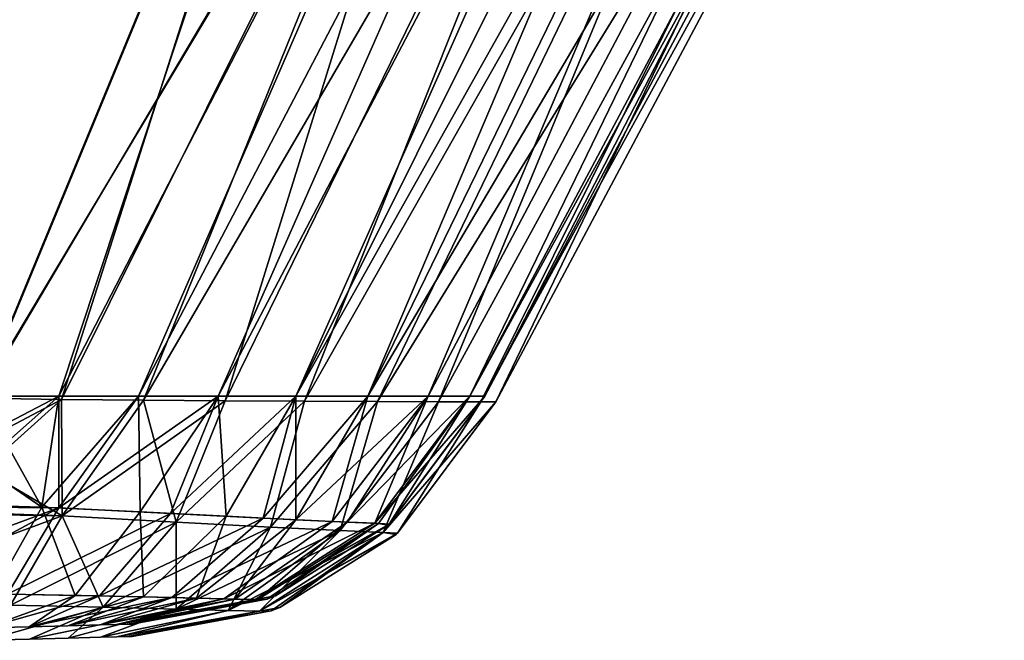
# Model space of a CAD drawing. Header units: millimetres. Extents: x -860 to 850, y -620 to 0.
# Tile 11 of 12: x 471 to 786, y -398 to -199. Entities that reach past the tile are written whole.
import ezdxf

# ---------------------------------------------------------------- set-up
doc = ezdxf.new("R2010")
doc.units = ezdxf.units.MM
doc.header["$LTSCALE"] = 65.185185
for name, color, linetype in [('108', 7, 'CONTINUOUS'), ('109', 7, 'CONTINUOUS'), ('111', 7, 'CONTINUOUS'), ('13', 7, 'CONTINUOUS'), ('14', 7, 'CONTINUOUS'), ('16', 7, 'CONTINUOUS'), ('51', 7, 'CONTINUOUS'), ('64', 7, 'CONTINUOUS'), ('67', 7, 'CONTINUOUS'), ('68', 7, 'CONTINUOUS'), ('7', 7, 'CONTINUOUS'), ('88', 7, 'CONTINUOUS'), ('91', 7, 'CONTINUOUS'), ('92', 7, 'CONTINUOUS')]:
    doc.layers.add(name, color=color, linetype=linetype)

msp = doc.modelspace()

# ---------------------------------------------------------------- linework, layer by layer
at = {"layer": '108', "linetype": 'Continuous'}
for points in [[(483.25, -320, -230.69), (508.82, -320, -221.74), (644.02, -8.54, -276.16), (483.25, -320, -230.69)], [(586.03, -9.62, -288.3), (483.25, -320, -230.69), (644.02, -8.54, -276.16), (586.03, -9.62, -288.3)], [(508.82, -320, -221.74), (534.33, -320, -205.94), (671.62, -8.47, -260.77), (508.82, -320, -221.74)], [(644.02, -8.54, -276.16), (508.82, -320, -221.74), (671.62, -8.47, -260.77), (644.02, -8.54, -276.16)], [(671.62, -8.47, -260.77), (534.33, -320, -205.94), (697.56, -8.71, -239.23), (671.62, -8.47, -260.77)], [(534.33, -320, -205.94), (559.27, -320, -182.17), (697.56, -8.71, -239.23), (534.33, -320, -205.94)], [(697.56, -8.71, -239.23), (559.27, -320, -182.17), (714.56, -8.75, -220.61), (697.56, -8.71, -239.23)], [(559.27, -320, -182.17), (582.3, -320, -149.56), (714.56, -8.75, -220.61), (559.27, -320, -182.17)], [(582.3, -320, -149.56), (601.68, -320, -107.51), (734, -8.46, -193.67), (582.3, -320, -149.56)], [(714.56, -8.75, -220.61), (582.3, -320, -149.56), (734, -8.46, -193.67), (714.56, -8.75, -220.61)], [(601.68, -320, -107.51), (615.04, -320, -56.5), (766.7, -7.37, -124.23), (601.68, -320, -107.51)], [(734, -8.46, -193.67), (601.68, -320, -107.51), (766.7, -7.37, -124.23), (734, -8.46, -193.67)], [(615.04, -320, -56.5), (619.85, -320), (781.7, -6.89, -61.83), (615.04, -320, -56.5)], [(766.7, -7.37, -124.23), (615.04, -320, -56.5), (781.7, -6.89, -61.83), (766.7, -7.37, -124.23)], [(619.85, -320), (786.41, -6.74), (781.7, -6.89, -61.83), (619.85, -320)], [(457.95, -320, -233.58), (483.25, -320, -230.69), (586.03, -9.62, -288.3), (457.95, -320, -233.58)]]:
    msp.add_3dface(points, dxfattribs=at)
at = {"layer": '109', "linetype": 'Continuous'}
msp.add_3dface([(457.95, -320, -233.58), (586.03, -9.62, -288.3), (-5.65, -9.62, -288.3), (457.95, -320, -233.58)], dxfattribs=at)
at = {"layer": '111', "linetype": 'Continuous'}
for points in [[(457.95, -320, -233.58), (450.67, -337.05, -228.26), (477.75, -355.6, -211.71), (457.95, -320, -233.58)], [(483.25, -320, -230.69), (457.95, -320, -233.58), (477.75, -355.6, -211.71), (483.25, -320, -230.69)], [(508.82, -320, -221.74), (483.25, -320, -230.69), (477.75, -355.6, -211.71), (508.82, -320, -221.74)], [(509.31, -357.09, -193.71), (508.82, -320, -221.74), (477.75, -355.6, -211.71), (509.31, -357.09, -193.71)], [(534.33, -320, -205.94), (508.82, -320, -221.74), (509.31, -357.09, -193.71), (534.33, -320, -205.94)], [(536.88, -358.54, -166.16), (534.33, -320, -205.94), (509.31, -357.09, -193.71), (536.88, -358.54, -166.16)], [(559.27, -320, -182.17), (534.33, -320, -205.94), (536.88, -358.54, -166.16), (559.27, -320, -182.17)], [(559.26, -359.66, -131.12), (559.27, -320, -182.17), (536.88, -358.54, -166.16), (559.26, -359.66, -131.12)], [(601.68, -320, -107.51), (582.3, -320, -149.56), (559.26, -359.66, -131.12), (601.68, -320, -107.51)], [(575.71, -360.42, -90.51), (601.68, -320, -107.51), (559.26, -359.66, -131.12), (575.71, -360.42, -90.51)], [(582.3, -320, -149.56), (559.27, -320, -182.17), (559.26, -359.66, -131.12), (582.3, -320, -149.56)], [(615.04, -320, -56.5), (601.68, -320, -107.51), (575.71, -360.42, -90.51), (615.04, -320, -56.5)], [(585.77, -360.85, -46.18), (615.04, -320, -56.5), (575.71, -360.42, -90.51), (585.77, -360.85, -46.18)], [(589.13, -361.03, 0), (615.04, -320, -56.5), (585.77, -360.85, -46.18), (589.13, -361.03, 0)], [(619.85, -320), (615.04, -320, -56.5), (589.13, -361.03, 0), (619.85, -320)], [(450.67, -337.05, -228.26), (444.15, -354.68, -218.3), (477.75, -355.6, -211.71), (450.67, -337.05, -228.26)], [(477.75, -355.6, -211.71), (444.15, -354.68, -218.3), (462.1, -383.45, -181.96), (477.75, -355.6, -211.71)], [(488.5, -383.92, -163.49), (477.75, -355.6, -211.71), (462.1, -383.45, -181.96), (488.5, -383.92, -163.49)], [(509.31, -357.09, -193.71), (477.75, -355.6, -211.71), (488.5, -383.92, -163.49), (509.31, -357.09, -193.71)], [(510.34, -384.43, -137.94), (509.31, -357.09, -193.71), (488.5, -383.92, -163.49), (510.34, -384.43, -137.94)], [(536.88, -358.54, -166.16), (509.31, -357.09, -193.71), (510.34, -384.43, -137.94), (536.88, -358.54, -166.16)], [(527.43, -384.82, -107.44), (536.88, -358.54, -166.16), (510.34, -384.43, -137.94), (527.43, -384.82, -107.44)], [(559.26, -359.66, -131.12), (536.88, -358.54, -166.16), (527.43, -384.82, -107.44), (559.26, -359.66, -131.12)], [(539.67, -385.09, -73.47), (559.26, -359.66, -131.12), (527.43, -384.82, -107.44), (539.67, -385.09, -73.47)], [(575.71, -360.42, -90.51), (559.26, -359.66, -131.12), (539.67, -385.09, -73.47), (575.71, -360.42, -90.51)], [(547.07, -385.23, -37.28), (575.71, -360.42, -90.51), (539.67, -385.09, -73.47), (547.07, -385.23, -37.28)], [(585.77, -360.85, -46.18), (575.71, -360.42, -90.51), (547.07, -385.23, -37.28), (585.77, -360.85, -46.18)], [(549.89, -385.16, 0), (585.77, -360.85, -46.18), (547.07, -385.23, -37.28), (549.89, -385.16, 0)], [(552.67, -384.09, 0), (585.77, -360.85, -46.18), (549.89, -385.16, 0), (552.67, -384.09, 0)], [(588.72, -361.4, 0), (585.77, -360.85, -46.18), (552.67, -384.09, 0), (588.72, -361.4, 0)], [(589.13, -361.03, 0), (585.77, -360.85, -46.18), (588.72, -361.4, 0), (589.13, -361.03, 0)], [(488.5, -383.92, -163.49), (462.1, -383.45, -181.96), (459.81, -394.34, -134.95), (488.5, -383.92, -163.49)], [(473.68, -393.98, -118.16), (488.5, -383.92, -163.49), (459.81, -394.34, -134.95), (473.68, -393.98, -118.16)], [(510.34, -384.43, -137.94), (488.5, -383.92, -163.49), (473.68, -393.98, -118.16), (510.34, -384.43, -137.94)], [(486.16, -393.65, -96.47), (510.34, -384.43, -137.94), (473.68, -393.98, -118.16), (486.16, -393.65, -96.47)], [(527.43, -384.82, -107.44), (510.34, -384.43, -137.94), (486.16, -393.65, -96.47), (527.43, -384.82, -107.44)], [(496.5, -393.38, -69.67), (527.43, -384.82, -107.44), (486.16, -393.65, -96.47), (496.5, -393.38, -69.67)], [(539.67, -385.09, -73.47), (527.43, -384.82, -107.44), (496.5, -393.38, -69.67), (539.67, -385.09, -73.47)], [(501.76, -393.24, -48.76), (539.67, -385.09, -73.47), (496.5, -393.38, -69.67), (501.76, -393.24, -48.76)], [(547.07, -385.23, -37.28), (539.67, -385.09, -73.47), (501.76, -393.24, -48.76), (547.07, -385.23, -37.28)], [(549.89, -385.16, 0), (547.07, -385.23, -37.28), (506.65, -393.12), (549.89, -385.16, 0)], [(505.3, -393.15, -25.41), (547.07, -385.23, -37.28), (501.76, -393.24, -48.76), (505.3, -393.15, -25.41)], [(506.65, -393.12), (547.07, -385.23, -37.28), (505.3, -393.15, -25.41), (506.65, -393.12)]]:
    msp.add_3dface(points, dxfattribs=at)
at = {"layer": '13', "color": 7, "linetype": 'Continuous', "true_color": 0xfffff2}
for points in [[(586.03, -9.62, 288.3), (644.02, -8.54, 276.16), (457.95, -320, 233.58), (586.03, -9.62, 288.3)], [(457.95, -320, 233.58), (644.02, -8.54, 276.16), (483.25, -320, 230.69), (457.95, -320, 233.58)], [(483.25, -320, 230.69), (644.02, -8.54, 276.16), (508.82, -320, 221.74), (483.25, -320, 230.69)], [(644.02, -8.54, 276.16), (671.62, -8.47, 260.77), (508.82, -320, 221.74), (644.02, -8.54, 276.16)], [(508.82, -320, 221.74), (671.62, -8.47, 260.77), (534.33, -320, 205.94), (508.82, -320, 221.74)], [(671.62, -8.47, 260.77), (697.56, -8.71, 239.23), (534.33, -320, 205.94), (671.62, -8.47, 260.77)], [(534.33, -320, 205.94), (697.56, -8.71, 239.23), (559.27, -320, 182.17), (534.33, -320, 205.94)], [(714.56, -8.75, 220.61), (734, -8.46, 193.67), (559.27, -320, 182.17), (714.56, -8.75, 220.61)], [(559.27, -320, 182.17), (734, -8.46, 193.67), (582.3, -320, 149.56), (559.27, -320, 182.17)], [(697.56, -8.71, 239.23), (714.56, -8.75, 220.61), (559.27, -320, 182.17), (697.56, -8.71, 239.23)], [(734, -8.46, 193.67), (766.7, -7.37, 124.23), (582.3, -320, 149.56), (734, -8.46, 193.67)], [(582.3, -320, 149.56), (766.7, -7.37, 124.23), (601.68, -320, 107.51), (582.3, -320, 149.56)], [(601.68, -320, 107.51), (766.7, -7.37, 124.23), (615.04, -320, 56.5), (601.68, -320, 107.51)], [(786.41, -6.74), (619.85, -320), (615.04, -320, 56.5), (786.41, -6.74)], [(781.7, -6.89, 61.83), (786.41, -6.74), (615.04, -320, 56.5), (781.7, -6.89, 61.83)], [(766.7, -7.37, 124.23), (781.7, -6.89, 61.83), (615.04, -320, 56.5), (766.7, -7.37, 124.23)]]:
    msp.add_3dface(points, dxfattribs=at)
at = {"layer": '14', "color": 7, "linetype": 'Continuous', "true_color": 0xfffff2}
for points in [[(586.03, -9.62, 288.3), (102.04, -320, 233.58), (-5.65, -9.62, 288.3), (586.03, -9.62, 288.3)], [(586.03, -9.62, 288.3), (457.95, -320, 233.58), (102.04, -320, 233.58), (586.03, -9.62, 288.3)]]:
    msp.add_3dface(points, dxfattribs=at)
at = {"layer": '16', "color": 7, "linetype": 'Continuous', "true_color": 0xfffff2}
for points in [[(483.25, -320, 230.69), (444.15, -354.68, 218.3), (450.67, -337.05, 228.26), (483.25, -320, 230.69)], [(444.15, -354.68, 218.3), (483.25, -320, 230.69), (483.21, -355.83, 209.46), (444.15, -354.68, 218.3)], [(457.95, -320, 233.58), (483.25, -320, 230.69), (450.67, -337.05, 228.26), (457.95, -320, 233.58)], [(483.25, -320, 230.69), (508.82, -320, 221.74), (483.21, -355.83, 209.46), (483.25, -320, 230.69)], [(508.82, -320, 221.74), (534.33, -320, 205.94), (483.21, -355.83, 209.46), (508.82, -320, 221.74)], [(483.21, -355.83, 209.46), (534.33, -320, 205.94), (519.02, -357.61, 185.48), (483.21, -355.83, 209.46)], [(534.33, -320, 205.94), (559.27, -320, 182.17), (519.02, -357.61, 185.48), (534.33, -320, 205.94)], [(519.02, -357.61, 185.48), (559.27, -320, 182.17), (548.78, -359.15, 149.46), (519.02, -357.61, 185.48)], [(559.27, -320, 182.17), (582.3, -320, 149.56), (548.78, -359.15, 149.46), (559.27, -320, 182.17)], [(548.78, -359.15, 149.46), (582.3, -320, 149.56), (570.91, -360.21, 104.55), (548.78, -359.15, 149.46)], [(582.3, -320, 149.56), (601.68, -320, 107.51), (570.91, -360.21, 104.55), (582.3, -320, 149.56)], [(570.91, -360.21, 104.55), (601.68, -320, 107.51), (584.55, -360.8, 53.75), (570.91, -360.21, 104.55)], [(619.85, -320), (589.13, -361.03, 0), (584.55, -360.8, 53.75), (619.85, -320)], [(615.04, -320, 56.5), (619.85, -320), (584.55, -360.8, 53.75), (615.04, -320, 56.5)], [(601.68, -320, 107.51), (615.04, -320, 56.5), (584.55, -360.8, 53.75), (601.68, -320, 107.51)], [(432.01, -383.45, 189.55), (437.19, -372.87, 202.66), (483.21, -355.83, 209.46), (432.01, -383.45, 189.55)], [(432.01, -383.45, 189.55), (483.21, -355.83, 209.46), (466.8, -383.51, 179.51), (432.01, -383.45, 189.55)], [(437.19, -372.87, 202.66), (443.86, -355.48, 217.74), (483.21, -355.83, 209.46), (437.19, -372.87, 202.66)], [(443.86, -355.48, 217.74), (444.15, -354.68, 218.3), (483.21, -355.83, 209.46), (443.86, -355.48, 217.74)], [(483.21, -355.83, 209.46), (519.02, -357.61, 185.48), (466.8, -383.51, 179.51), (483.21, -355.83, 209.46)], [(466.8, -383.51, 179.51), (519.02, -357.61, 185.48), (496.29, -384.09, 155.63), (466.8, -383.51, 179.51)], [(519.02, -357.61, 185.48), (548.78, -359.15, 149.46), (496.29, -384.09, 155.63), (519.02, -357.61, 185.48)], [(496.29, -384.09, 155.63), (548.78, -359.15, 149.46), (519.49, -384.64, 123.2), (496.29, -384.09, 155.63)], [(548.78, -359.15, 149.46), (570.91, -360.21, 104.55), (519.49, -384.64, 123.2), (548.78, -359.15, 149.46)], [(519.49, -384.64, 123.2), (570.91, -360.21, 104.55), (536.13, -385.01, 85.1), (519.49, -384.64, 123.2)], [(570.91, -360.21, 104.55), (584.55, -360.8, 53.75), (536.13, -385.01, 85.1), (570.91, -360.21, 104.55)], [(536.13, -385.01, 85.1), (584.55, -360.8, 53.75), (546.18, -385.22, 43.41), (536.13, -385.01, 85.1)], [(584.55, -360.8, 53.75), (589.13, -361.03, 0), (546.18, -385.22, 43.41), (584.55, -360.8, 53.75)], [(589.13, -361.03, 0), (588.72, -361.4, 0), (546.18, -385.22, 43.41), (589.13, -361.03, 0)], [(588.72, -361.4, 0), (552.67, -384.09, 0), (546.18, -385.22, 43.41), (588.72, -361.4, 0)], [(459.81, -394.34, 134.95), (466.8, -383.51, 179.51), (496.29, -384.09, 155.63), (459.81, -394.34, 134.95)], [(473.68, -393.98, 118.16), (459.81, -394.34, 134.95), (496.29, -384.09, 155.63), (473.68, -393.98, 118.16)], [(473.68, -393.98, 118.16), (496.29, -384.09, 155.63), (519.49, -384.64, 123.2), (473.68, -393.98, 118.16)], [(486.16, -393.65, 96.47), (473.68, -393.98, 118.16), (519.49, -384.64, 123.2), (486.16, -393.65, 96.47)], [(496.5, -393.38, 69.67), (486.16, -393.65, 96.47), (519.49, -384.64, 123.2), (496.5, -393.38, 69.67)], [(496.5, -393.38, 69.67), (519.49, -384.64, 123.2), (536.13, -385.01, 85.1), (496.5, -393.38, 69.67)], [(501.76, -393.24, 48.76), (496.5, -393.38, 69.67), (536.13, -385.01, 85.1), (501.76, -393.24, 48.76)], [(501.76, -393.24, 48.76), (536.13, -385.01, 85.1), (546.18, -385.22, 43.41), (501.76, -393.24, 48.76)], [(549.89, -385.16, 0), (506.65, -393.12), (505.3, -393.15, 25.41), (549.89, -385.16, 0)], [(549.89, -385.16, 0), (505.3, -393.15, 25.41), (546.18, -385.22, 43.41), (549.89, -385.16, 0)], [(552.67, -384.09, 0), (549.89, -385.16, 0), (546.18, -385.22, 43.41), (552.67, -384.09, 0)], [(505.3, -393.15, 25.41), (501.76, -393.24, 48.76), (546.18, -385.22, 43.41), (505.3, -393.15, 25.41)]]:
    msp.add_3dface(points, dxfattribs=at)
at = {"layer": '51', "color": 7, "linetype": 'Continuous', "true_color": 0xfffff2}
for points in [[(473.78, -397.98, -118.17), (486.28, -397.65, -96.47), (473.78, -397.98, 118.17), (473.78, -397.98, -118.17)], [(473.78, -397.98, 118.17), (486.28, -397.65, -96.47), (486.28, -397.65, 96.47), (473.78, -397.98, 118.17)], [(486.28, -397.65, -96.47), (496.61, -397.38, -69.68), (486.28, -397.65, 96.47), (486.28, -397.65, -96.47)], [(486.28, -397.65, 96.47), (496.61, -397.38, -69.68), (496.61, -397.38, 69.68), (486.28, -397.65, 96.47)], [(496.61, -397.38, -69.68), (501.89, -397.24, -48.7), (496.61, -397.38, 69.68), (496.61, -397.38, -69.68)], [(496.61, -397.38, 69.68), (501.89, -397.24, -48.7), (501.89, -397.24, 48.7), (496.61, -397.38, 69.68)], [(501.89, -397.24, -48.7), (505.39, -397.15, -25.39), (501.89, -397.24, 48.7), (501.89, -397.24, -48.7)], [(501.89, -397.24, 48.7), (505.39, -397.15, -25.39), (505.39, -397.15, 25.39), (501.89, -397.24, 48.7)], [(505.39, -397.15, -25.39), (506.75, -397.11), (505.39, -397.15, 25.39), (505.39, -397.15, -25.39)], [(459.91, -398.34, -134.95), (473.78, -397.98, -118.17), (459.91, -398.34, 134.95), (459.91, -398.34, -134.95)], [(459.91, -398.34, 134.95), (473.78, -397.98, -118.17), (473.78, -397.98, 118.17), (459.91, -398.34, 134.95)]]:
    msp.add_3dface(points, dxfattribs=at)
at = {"layer": '64', "color": 7, "linetype": 'Continuous', "true_color": 0xfffff2}
for points in [[(457.95, -320.69, 237.51), (450.68, -338.68, 231.95), (484.1, -321.03, 234.46), (457.95, -320.69, 237.51)], [(450.68, -338.68, 231.95), (484.34, -358.45, 212.26), (484.1, -321.03, 234.46), (450.68, -338.68, 231.95)], [(484.1, -321.03, 234.46), (484.34, -358.45, 212.26), (510.43, -321.3, 225.16), (484.1, -321.03, 234.46)], [(484.34, -358.45, 212.26), (520.87, -360.42, 187.64), (510.43, -321.3, 225.16), (484.34, -358.45, 212.26)], [(510.43, -321.3, 225.16), (520.87, -360.42, 187.64), (536.6, -321.52, 208.86), (510.43, -321.3, 225.16)], [(536.6, -321.52, 208.86), (520.87, -360.42, 187.64), (562.02, -321.67, 184.55), (536.6, -321.52, 208.86)], [(520.87, -360.42, 187.64), (551.07, -362.04, 151.01), (562.02, -321.67, 184.55), (520.87, -360.42, 187.64)], [(562.02, -321.67, 184.55), (551.07, -362.04, 151.01), (585.42, -321.77, 151.34), (562.02, -321.67, 184.55)], [(551.07, -362.04, 151.01), (573.46, -363.13, 105.55), (585.42, -321.77, 151.34), (551.07, -362.04, 151.01)], [(585.42, -321.77, 151.34), (573.46, -363.13, 105.55), (605.02, -321.83, 108.73), (585.42, -321.77, 151.34)], [(573.46, -363.13, 105.55), (587.23, -363.73, 54.23), (605.02, -321.83, 108.73), (573.46, -363.13, 105.55)], [(605.02, -321.83, 108.73), (587.23, -363.73, 54.23), (618.52, -321.87, 57.12), (605.02, -321.83, 108.73)], [(587.23, -363.73, 54.23), (591.84, -363.97, 0), (618.52, -321.87, 57.12), (587.23, -363.73, 54.23)], [(591.84, -363.97, 0), (623.38, -321.88), (618.52, -321.87, 57.12), (591.84, -363.97, 0)], [(450.68, -338.68, 231.95), (444.17, -357.01, 221.59), (484.34, -358.45, 212.26), (450.68, -338.68, 231.95)], [(444.17, -357.01, 221.59), (467.7, -387.02, 181.21), (484.34, -358.45, 212.26), (444.17, -357.01, 221.59)], [(467.7, -387.02, 181.21), (497.5, -387.72, 156.81), (484.34, -358.45, 212.26), (467.7, -387.02, 181.21)], [(484.34, -358.45, 212.26), (497.5, -387.72, 156.81), (520.87, -360.42, 187.64), (484.34, -358.45, 212.26)], [(497.5, -387.72, 156.81), (520.81, -388.33, 123.99), (520.87, -360.42, 187.64), (497.5, -387.72, 156.81)], [(520.87, -360.42, 187.64), (520.81, -388.33, 123.99), (551.07, -362.04, 151.01), (520.87, -360.42, 187.64)], [(520.81, -388.33, 123.99), (537.49, -388.74, 85.58), (551.07, -362.04, 151.01), (520.81, -388.33, 123.99)], [(551.07, -362.04, 151.01), (537.49, -388.74, 85.58), (573.46, -363.13, 105.55), (551.07, -362.04, 151.01)], [(537.49, -388.74, 85.58), (547.55, -388.97, 43.64), (573.46, -363.13, 105.55), (537.49, -388.74, 85.58)], [(573.46, -363.13, 105.55), (547.55, -388.97, 43.64), (587.23, -363.73, 54.23), (573.46, -363.13, 105.55)], [(547.55, -388.97, 43.64), (551.28, -388.91, 0), (587.23, -363.73, 54.23), (547.55, -388.97, 43.64)], [(551.28, -388.91, 0), (554.15, -387.81, 0), (587.23, -363.73, 54.23), (551.28, -388.91, 0)], [(554.15, -387.81, 0), (591.39, -364.38, 0), (587.23, -363.73, 54.23), (554.15, -387.81, 0)], [(591.39, -364.38, 0), (591.84, -363.97, 0), (587.23, -363.73, 54.23), (591.39, -364.38, 0)], [(467.7, -387.02, 181.21), (459.91, -398.34, 134.95), (497.5, -387.72, 156.81), (467.7, -387.02, 181.21)], [(459.91, -398.34, 134.95), (473.78, -397.98, 118.17), (497.5, -387.72, 156.81), (459.91, -398.34, 134.95)], [(473.78, -397.98, 118.17), (486.28, -397.65, 96.47), (497.5, -387.72, 156.81), (473.78, -397.98, 118.17)], [(497.5, -387.72, 156.81), (486.28, -397.65, 96.47), (520.81, -388.33, 123.99), (497.5, -387.72, 156.81)], [(486.28, -397.65, 96.47), (496.61, -397.38, 69.68), (520.81, -388.33, 123.99), (486.28, -397.65, 96.47)], [(520.81, -388.33, 123.99), (496.61, -397.38, 69.68), (537.49, -388.74, 85.58), (520.81, -388.33, 123.99)], [(496.61, -397.38, 69.68), (501.89, -397.24, 48.7), (537.49, -388.74, 85.58), (496.61, -397.38, 69.68)], [(537.49, -388.74, 85.58), (501.89, -397.24, 48.7), (547.55, -388.97, 43.64), (537.49, -388.74, 85.58)], [(501.89, -397.24, 48.7), (505.39, -397.15, 25.39), (547.55, -388.97, 43.64), (501.89, -397.24, 48.7)], [(505.39, -397.15, 25.39), (506.75, -397.11), (547.55, -388.97, 43.64), (505.39, -397.15, 25.39)], [(506.75, -397.11), (551.28, -388.91, 0), (547.55, -388.97, 43.64), (506.75, -397.11)]]:
    msp.add_3dface(points, dxfattribs=at)
at = {"layer": '67', "color": 7, "linetype": 'Continuous', "true_color": 0xfffff2}
for points in [[(457.95, -320.69, 237.51), (484.1, -321.03, 234.46), (573.78, -40, 287.01), (457.95, -320.69, 237.51)], [(484.1, -321.03, 234.46), (510.43, -321.3, 225.16), (623.99, -40, 277.79), (484.1, -321.03, 234.46)], [(573.78, -40, 287.01), (484.1, -321.03, 234.46), (623.99, -40, 277.79), (573.78, -40, 287.01)], [(510.43, -321.3, 225.16), (536.6, -321.52, 208.86), (623.99, -40, 277.79), (510.43, -321.3, 225.16)], [(536.6, -321.52, 208.86), (562.02, -321.67, 184.55), (674.11, -40, 248.18), (536.6, -321.52, 208.86)], [(623.99, -40, 277.79), (536.6, -321.52, 208.86), (674.11, -40, 248.18), (623.99, -40, 277.79)], [(562.02, -321.67, 184.55), (585.42, -321.77, 151.34), (721.63, -40, 192.85), (562.02, -321.67, 184.55)], [(674.11, -40, 248.18), (562.02, -321.67, 184.55), (721.63, -40, 192.85), (674.11, -40, 248.18)], [(585.42, -321.77, 151.34), (605.02, -321.83, 108.73), (721.63, -40, 192.85), (585.42, -321.77, 151.34)], [(605.02, -321.83, 108.73), (618.52, -321.87, 57.12), (758.73, -40, 107.67), (605.02, -321.83, 108.73)], [(721.63, -40, 192.85), (605.02, -321.83, 108.73), (758.73, -40, 107.67), (721.63, -40, 192.85)], [(618.52, -321.87, 57.12), (623.38, -321.88), (758.73, -40, 107.67), (618.52, -321.87, 57.12)], [(623.38, -321.88), (773.26, -40), (758.73, -40, 107.67), (623.38, -321.88)]]:
    msp.add_3dface(points, dxfattribs=at)
at = {"layer": '68', "color": 7, "linetype": 'Continuous', "true_color": 0xfffff2}
msp.add_3dface([(457.95, -320.69, 237.51), (573.78, -40, 287.01), (-11.77, -40, 287.01), (457.95, -320.69, 237.51)], dxfattribs=at)
at = {"layer": '7', "color": 7, "linetype": 'Continuous', "true_color": 0xfffff2}
for points in [[(473.68, -393.98, -118.16), (459.81, -394.34, -134.95), (473.68, -393.98, 118.16), (473.68, -393.98, -118.16)], [(473.68, -393.98, 118.16), (459.81, -394.34, -134.95), (459.81, -394.34, 134.95), (473.68, -393.98, 118.16)], [(486.16, -393.65, -96.47), (473.68, -393.98, -118.16), (486.16, -393.65, 96.47), (486.16, -393.65, -96.47)], [(486.16, -393.65, 96.47), (473.68, -393.98, -118.16), (473.68, -393.98, 118.16), (486.16, -393.65, 96.47)], [(496.5, -393.38, -69.67), (486.16, -393.65, -96.47), (496.5, -393.38, 69.67), (496.5, -393.38, -69.67)], [(496.5, -393.38, 69.67), (486.16, -393.65, -96.47), (486.16, -393.65, 96.47), (496.5, -393.38, 69.67)], [(501.76, -393.24, -48.76), (496.5, -393.38, -69.67), (501.76, -393.24, 48.76), (501.76, -393.24, -48.76)], [(501.76, -393.24, 48.76), (496.5, -393.38, -69.67), (496.5, -393.38, 69.67), (501.76, -393.24, 48.76)], [(505.3, -393.15, -25.41), (501.76, -393.24, -48.76), (505.3, -393.15, 25.41), (505.3, -393.15, -25.41)], [(505.3, -393.15, 25.41), (501.76, -393.24, -48.76), (501.76, -393.24, 48.76), (505.3, -393.15, 25.41)], [(506.65, -393.12), (505.3, -393.15, -25.41), (505.3, -393.15, 25.41), (506.65, -393.12)]]:
    msp.add_3dface(points, dxfattribs=at)
at = {"layer": '88', "linetype": 'Continuous'}
for points in [[(444.17, -357.01, -221.59), (450.68, -338.68, -231.95), (484.1, -321.03, -234.46), (444.17, -357.01, -221.59)], [(484.34, -358.45, -212.26), (444.17, -357.01, -221.59), (484.1, -321.03, -234.46), (484.34, -358.45, -212.26)], [(450.68, -338.68, -231.95), (457.95, -320.69, -237.51), (484.1, -321.03, -234.46), (450.68, -338.68, -231.95)], [(510.43, -321.3, -225.16), (484.34, -358.45, -212.26), (484.1, -321.03, -234.46), (510.43, -321.3, -225.16)], [(536.6, -321.52, -208.86), (484.34, -358.45, -212.26), (510.43, -321.3, -225.16), (536.6, -321.52, -208.86)], [(520.87, -360.42, -187.64), (484.34, -358.45, -212.26), (536.6, -321.52, -208.86), (520.87, -360.42, -187.64)], [(562.02, -321.67, -184.55), (520.87, -360.42, -187.64), (536.6, -321.52, -208.86), (562.02, -321.67, -184.55)], [(551.07, -362.04, -151.01), (520.87, -360.42, -187.64), (562.02, -321.67, -184.55), (551.07, -362.04, -151.01)], [(585.42, -321.77, -151.34), (551.07, -362.04, -151.01), (562.02, -321.67, -184.55), (585.42, -321.77, -151.34)], [(573.46, -363.13, -105.55), (551.07, -362.04, -151.01), (585.42, -321.77, -151.34), (573.46, -363.13, -105.55)], [(605.02, -321.83, -108.73), (573.46, -363.13, -105.55), (585.42, -321.77, -151.34), (605.02, -321.83, -108.73)], [(587.23, -363.73, -54.23), (573.46, -363.13, -105.55), (605.02, -321.83, -108.73), (587.23, -363.73, -54.23)], [(618.52, -321.87, -57.12), (587.23, -363.73, -54.23), (605.02, -321.83, -108.73), (618.52, -321.87, -57.12)], [(623.38, -321.88), (587.23, -363.73, -54.23), (618.52, -321.87, -57.12), (623.38, -321.88)], [(591.84, -363.97, 0), (587.23, -363.73, -54.23), (623.38, -321.88), (591.84, -363.97, 0)], [(437.25, -375.79, -205.4), (443.89, -357.81, -221.02), (484.34, -358.45, -212.26), (437.25, -375.79, -205.4)], [(467.7, -387.02, -181.21), (437.25, -375.79, -205.4), (484.34, -358.45, -212.26), (467.7, -387.02, -181.21)], [(443.89, -357.81, -221.02), (444.17, -357.01, -221.59), (484.34, -358.45, -212.26), (443.89, -357.81, -221.02)], [(520.87, -360.42, -187.64), (467.7, -387.02, -181.21), (484.34, -358.45, -212.26), (520.87, -360.42, -187.64)], [(497.5, -387.72, -156.81), (467.7, -387.02, -181.21), (520.87, -360.42, -187.64), (497.5, -387.72, -156.81)], [(551.07, -362.04, -151.01), (497.5, -387.72, -156.81), (520.87, -360.42, -187.64), (551.07, -362.04, -151.01)], [(520.81, -388.33, -123.99), (497.5, -387.72, -156.81), (551.07, -362.04, -151.01), (520.81, -388.33, -123.99)], [(573.46, -363.13, -105.55), (520.81, -388.33, -123.99), (551.07, -362.04, -151.01), (573.46, -363.13, -105.55)], [(537.49, -388.74, -85.58), (520.81, -388.33, -123.99), (573.46, -363.13, -105.55), (537.49, -388.74, -85.58)], [(587.23, -363.73, -54.23), (537.49, -388.74, -85.58), (573.46, -363.13, -105.55), (587.23, -363.73, -54.23)], [(547.55, -388.97, -43.64), (537.49, -388.74, -85.58), (587.23, -363.73, -54.23), (547.55, -388.97, -43.64)], [(591.84, -363.97, 0), (547.55, -388.97, -43.64), (587.23, -363.73, -54.23), (591.84, -363.97, 0)], [(591.39, -364.38, 0), (547.55, -388.97, -43.64), (591.84, -363.97, 0), (591.39, -364.38, 0)], [(554.15, -387.81, 0), (547.55, -388.97, -43.64), (591.39, -364.38, 0), (554.15, -387.81, 0)], [(467.7, -387.02, -181.21), (497.5, -387.72, -156.81), (459.91, -398.34, -134.95), (467.7, -387.02, -181.21)], [(459.91, -398.34, -134.95), (497.5, -387.72, -156.81), (473.78, -397.98, -118.17), (459.91, -398.34, -134.95)], [(497.5, -387.72, -156.81), (520.81, -388.33, -123.99), (473.78, -397.98, -118.17), (497.5, -387.72, -156.81)], [(473.78, -397.98, -118.17), (520.81, -388.33, -123.99), (486.28, -397.65, -96.47), (473.78, -397.98, -118.17)], [(486.28, -397.65, -96.47), (520.81, -388.33, -123.99), (496.61, -397.38, -69.68), (486.28, -397.65, -96.47)], [(520.81, -388.33, -123.99), (537.49, -388.74, -85.58), (496.61, -397.38, -69.68), (520.81, -388.33, -123.99)], [(551.28, -388.91, 0), (547.55, -388.97, -43.64), (554.15, -387.81, 0), (551.28, -388.91, 0)], [(496.61, -397.38, -69.68), (537.49, -388.74, -85.58), (501.89, -397.24, -48.7), (496.61, -397.38, -69.68)], [(537.49, -388.74, -85.58), (547.55, -388.97, -43.64), (501.89, -397.24, -48.7), (537.49, -388.74, -85.58)], [(501.89, -397.24, -48.7), (547.55, -388.97, -43.64), (505.39, -397.15, -25.39), (501.89, -397.24, -48.7)], [(551.28, -388.91, 0), (506.75, -397.11), (505.39, -397.15, -25.39), (551.28, -388.91, 0)], [(547.55, -388.97, -43.64), (551.28, -388.91, 0), (505.39, -397.15, -25.39), (547.55, -388.97, -43.64)]]:
    msp.add_3dface(points, dxfattribs=at)
at = {"layer": '91', "linetype": 'Continuous'}
for points in [[(484.1, -321.03, -234.46), (457.95, -320.69, -237.51), (623.99, -40, -277.79), (484.1, -321.03, -234.46)], [(623.99, -40, -277.79), (457.95, -320.69, -237.51), (573.78, -40, -287.01), (623.99, -40, -277.79)], [(510.43, -321.3, -225.16), (484.1, -321.03, -234.46), (623.99, -40, -277.79), (510.43, -321.3, -225.16)], [(536.6, -321.52, -208.86), (510.43, -321.3, -225.16), (674.11, -40, -248.18), (536.6, -321.52, -208.86)], [(674.11, -40, -248.18), (510.43, -321.3, -225.16), (623.99, -40, -277.79), (674.11, -40, -248.18)], [(562.02, -321.67, -184.55), (536.6, -321.52, -208.86), (674.11, -40, -248.18), (562.02, -321.67, -184.55)], [(585.42, -321.77, -151.34), (562.02, -321.67, -184.55), (721.63, -40, -192.85), (585.42, -321.77, -151.34)], [(721.63, -40, -192.85), (562.02, -321.67, -184.55), (674.11, -40, -248.18), (721.63, -40, -192.85)], [(605.02, -321.83, -108.73), (585.42, -321.77, -151.34), (758.73, -40, -107.67), (605.02, -321.83, -108.73)], [(758.73, -40, -107.67), (585.42, -321.77, -151.34), (721.63, -40, -192.85), (758.73, -40, -107.67)], [(618.52, -321.87, -57.12), (605.02, -321.83, -108.73), (758.73, -40, -107.67), (618.52, -321.87, -57.12)], [(623.38, -321.88), (618.52, -321.87, -57.12), (773.26, -40), (623.38, -321.88)], [(773.26, -40), (618.52, -321.87, -57.12), (758.73, -40, -107.67), (773.26, -40)]]:
    msp.add_3dface(points, dxfattribs=at)
at = {"layer": '92', "linetype": 'Continuous'}
for points in [[(573.78, -40, -287.01), (102.04, -320.69, -237.51), (-11.77, -40, -287.01), (573.78, -40, -287.01)], [(457.95, -320.69, -237.51), (102.04, -320.69, -237.51), (573.78, -40, -287.01), (457.95, -320.69, -237.51)]]:
    msp.add_3dface(points, dxfattribs=at)

doc.saveas('drawing.dxf')
